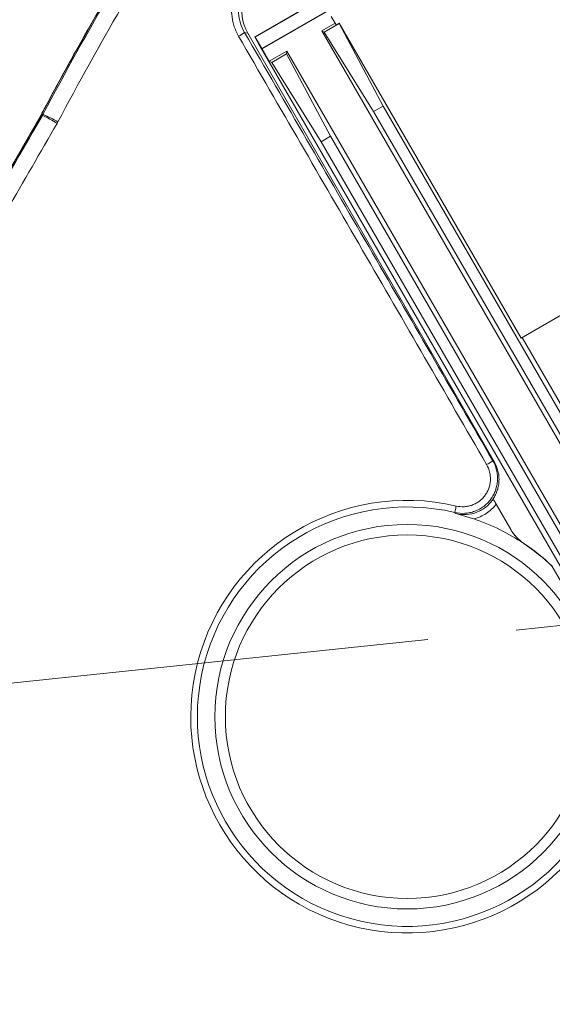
# Model space of a CAD drawing. Header units: millimetres. Extents: x 127 to 4201, y 49 to 2729.
# Tile 35 of 44: x 2394 to 2546, y 1582 to 1863. Entities that reach past the tile are written whole.
import ezdxf

# ---------------------------------------------------------------- set-up
doc = ezdxf.new("R2010")
doc.units = ezdxf.units.MM
doc.header["$LTSCALE"] = 10
doc.linetypes.add('CENTERX2', pattern=[20.32, 12.7, -2.54, 2.54, -2.54])
doc.styles.add('SLDTEXTSTYLE0', font='TXT', dxfattribs={"width": 0.75})
doc.dimstyles.new('SLDDIMSTYLE6', dxfattribs={"dimtxt": 31.75, "dimasz": 33.02, "dimexe": 0, "dimexo": 0.0625, "dimgap": -7.9375, "dimtad": 0, "dimtih": 1, "dimtoh": 1, "dimdec": 0, "dimrnd": 1e-09, "dimzin": 12, "dimdsep": 46, "dimtxsty": 'SLDTEXTSTYLE0', "dimsah": 1, "dimcen": 0, "dimadec": 0, "dimazin": 3, "dimtfac": 1, "dimtofl": 0, "dimtmove": 0, "dimatfit": 3, "dimfxl": 1, "dimfrac": 2, "dimtolj": 1, "dimarcsym": 0})
doc.dimstyles.new('SLDDIMSTYLE7', dxfattribs={"dimtxt": 31.75, "dimasz": 33.02, "dimexe": 0, "dimexo": 0.0625, "dimgap": 7.9375, "dimtad": 0, "dimtih": 1, "dimtoh": 1, "dimdec": 0, "dimrnd": 1e-09, "dimzin": 12, "dimdsep": 46, "dimtxsty": 'SLDTEXTSTYLE0', "dimsah": 1, "dimcen": 0, "dimadec": 0, "dimazin": 3, "dimtfac": 1, "dimtdec": 0, "dimtofl": 0, "dimtmove": 0, "dimatfit": 3, "dimfxl": 1, "dimfrac": 2, "dimtolj": 1, "dimtzin": 12, "dimarcsym": 0})

# ---------------------------------------------------------------- blocks, each defined once
blk = doc.blocks.new('_D_11')
at = {"color": 7, "linetype": 'Continuous', "lineweight": 0}
for p, q in [((1903.48, 2106.58), (1903.48, 2157.64)), ((1903.48, 2157.64), (2041.09, 2157.64)), ((2041.09, 2157.64), (2041.09, 2106.58)), ((2107.82, 2132.11), (2044.32, 2132.11)), ((2288.28, 1951.65), (2107.82, 2132.11)), ((2041.09, 2106.58), (1903.48, 2106.58))]:
    blk.add_line(p, q, dxfattribs=at)
blk.add_solid([(2288.28, 1951.65), (2268.52, 1978.59), (2261.33, 1971.41)], dxfattribs=at)
at = {"color": 7, "linetype": 'Continuous', "lineweight": 0, "char_height": 31.75, "attachment_point": 1, "style": 'SLDTEXTSTYLE0'}
for s, insert in [('B.C.', (1806.37, 2148)), ('%%c', (1913.16, 2147.51)), ('740', (1961.04, 2148))]:
    blk.add_mtext(s, dxfattribs=dict(at, insert=insert))
blk = doc.blocks.new('_D_12')
at = {"color": 7, "linetype": 'Continuous', "lineweight": 0}
for p, q in [((2198.05, 2279.13), (2134.55, 2279.13)), ((2322.83, 2070.22), (2198.05, 2279.13))]:
    blk.add_line(p, q, dxfattribs=at)
for centre, start, end in [((2061.32, 2279.13), 153.4349, 206.5651), ((2077.47, 2279.13), 333.4349, 26.5651)]:
    blk.add_arc(centre, 57.08, start, end, dxfattribs=at)
blk.add_solid([(2322.83, 2070.22), (2310.26, 2101.17), (2301.54, 2095.96)], dxfattribs=at)
at = {"color": 7, "linetype": 'Continuous', "lineweight": 0, "char_height": 31.75, "attachment_point": 1, "style": 'SLDTEXTSTYLE0'}
for s, insert in [('%%c', (2010.27, 2294.53)), ('886', (2058.15, 2295.01))]:
    blk.add_mtext(s, dxfattribs=dict(at, insert=insert))

msp = doc.modelspace()

# ---------------------------------------------------------------- linework, layer by layer
at = {"color": 7, "linetype": 'Continuous', "lineweight": 15}
for p, q in [((2462.9437, 1854.661995), (2617.945706, 1944.152438)), ((2463.015337, 1854.626604), (2617.940527, 1944.072717)), ((2460.876537, 1858.038419), (2483.473261, 1871.084639)), ((2483.549696, 1870.952257), (2461.041314, 1857.957029)), ((2482.755189, 1863.88638), (2484.137592, 1861.491987)), ((2483.871725, 1861.952477), (2480.041628, 1859.741175)), ((2480.041628, 1859.741175), (2689.164941, 1497.528979)), ((2480.758038, 1859.387302), (2480.041628, 1859.741175)), ((2480.758038, 1859.387302), (2484.972213, 1861.820364)), ((2484.982562, 1861.979836), (2484.137592, 1861.491987)), ((2484.972213, 1861.820364), (2484.982562, 1861.979836)), ((2484.972213, 1861.820364), (2497.551319, 1838.258737)), ((2536.981201, 1771.915549), (2484.982562, 1861.979836)), ((2458.918598, 1859.060341), (2457.975839, 1859.31296)), ((2458.918598, 1859.060341), (2529.359649, 1736.535561)), ((2460.876537, 1858.038419), (2461.041314, 1857.957029)), ((2460.876537, 1858.038419), (2462.398444, 1855.402389)), ((2462.9437, 1854.661995), (2461.041314, 1857.957029)), ((2494.873454, 1836.712667), (2480.758038, 1859.387302)), ((2462.365215, 1855.459952), (2462.326807, 1855.437779)), ((2663.802308, 1506.471985), (2462.326807, 1855.437779)), ((2462.398444, 1855.402389), (2462.326807, 1855.437779)), ((2463.015337, 1854.626604), (2462.9437, 1854.661995)), ((2463.015337, 1854.626604), (2465.057236, 1851.089933)), ((2470.039566, 1853.966483), (2465.057236, 1851.089933)), ((2465.773647, 1850.73606), (2469.987822, 1853.169122)), ((2469.987822, 1853.169122), (2470.039566, 1853.966483)), ((2469.987822, 1853.169122), (2482.566935, 1829.607495)), ((2667.748545, 1511.524492), (2470.039566, 1853.966483)), ((2465.773647, 1850.73606), (2465.057236, 1851.089933)), ((2479.889062, 1828.061425), (2465.773647, 1850.73606)), ((2497.551319, 1838.258737), (2494.873454, 1836.712667)), ((2681.309436, 1519.980335), (2497.551319, 1838.258737)), ((2536.981201, 1771.915549), (2652.576481, 1838.654512)), ((2359.423493, 1765.703135), (2399.887775, 1835.789331)), ((2399.948244, 1835.754418), (2359.483947, 1765.668229)), ((2400.234287, 1835.589283), (2399.948244, 1835.754418)), ((2400.374596, 1835.843393), (2400.082876, 1835.997843)), ((2494.873454, 1836.712667), (2678.631579, 1518.434265)), ((2482.566935, 1829.607495), (2479.889062, 1828.061425)), ((2654.910718, 1531.099298), (2482.566935, 1829.607495)), ((2479.889062, 1828.061425), (2652.232853, 1529.553228)), ((2694.147264, 1500.405529), (2537.288462, 1772.092939)), ((2534.062983, 1717.220678), (2529.882225, 1724.461966)), ((2537.764233, 1713.263105), (2537.711897, 1713.353754)), ((2545.912203, 1706.697227), (2545.859868, 1706.787876)), ((2562.486583, 1677.989559), (2545.912203, 1706.697227))]:
    msp.add_line(p, q, dxfattribs=at)
at = {"color": 7, "linetype": 'CENTERX2', "lineweight": 0}
msp.add_line((2181.931756, 1651.346215), (2549.904858, 1690.021747), dxfattribs=at)
at = {"color": 7, "linetype": 'Continuous', "lineweight": 15, "flags": 128}
msp.add_lwpolyline([(2518.479728, 1723.970068), (2518.396967, 1723.615252), (2518.317816, 1723.275916), (2518.24496, 1722.963558), (2518.180863, 1722.688762), (2518.127703, 1722.460845), (2518.087276, 1722.287526), (2518.060953, 1722.174683), (2518.049632, 1722.126138)], dxfattribs=at)
at = {"color": 7, "linetype": 'Continuous', "lineweight": 15}
for centre, radius in [((2549.904858, 1690.021747), 565), ((2504.438524, 1663.771747), 54.929617), ((2504.438524, 1663.771747), 51.932473)]:
    msp.add_circle(centre, radius, dxfattribs=at)
at = {"color": 7, "linetype": 'CENTERX2', "lineweight": 0}
for radius in [442.846377, 370]:
    msp.add_circle((2549.904858, 1690.021747), radius, dxfattribs=at)
at = {"color": 7, "linetype": 'Continuous', "lineweight": 15}
for centre, radius, start, end in [((2451.153697, 1868.010985), 11.054287, 297.57018642, 308.10823565), ((2393.382467, 1839.545147), 7.581485, 330.00017734, 332.10249694), ((2379.695504, 1792.681308), 47.570327, 58.66954938, 64.42093592), ((2382.812399, 1794.827306), 44.617823, 60.68117127, 66.82044251), ((2519.509564, 1750.017644), 16.138859, 298.26125551, 305.64063183), ((2504.438524, 1663.771747), 61.814182, 76.87055618, 343.12944382), ((2504.438524, 1663.771747), 59.920758, 76.87055618, 343.12944382), ((2544.37689, 1723.296619), 11.970075, 210.00140379, 236.16489605), ((2544.429256, 1723.206), 11.970118, 210.00145682, 236.16485741)]:
    msp.add_arc(centre, radius, start, end, dxfattribs=at)
for centre, major_axis, ratio, start_param, end_param in [((2469.931522, 1865.400822), (9.846803, 8.033859), 0.9980752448, 1.4097382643, 2.9793166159), ((2504.506856, 1663.653393), (-29.862986, 51.724209), 0.9999973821, 5.1690162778, 5.4367035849), ((2504.45452, 1663.744041), (-29.862986, 51.724209), 0.9999973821, 4.9935872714, 5.1690162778), ((2504.506856, 1663.653393), (-29.862986, 51.724209), 0.9999973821, 4.9935872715, 5.1690162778)]:
    msp.add_ellipse(centre, major_axis=major_axis, ratio=ratio, start_param=start_param, end_param=end_param, dxfattribs=at)
for points, knots in [([(2400.021172, 1836.030505), (2400.512267, 1836.956081), (2401.491631, 1838.801904), (2402.967567, 1841.556726), (2404.443201, 1844.291193), (2405.919327, 1847.004883), (2407.395743, 1849.697903), (2408.872511, 1852.370221), (2410.349619, 1855.021841), (2411.827077, 1857.65276), (2413.304883, 1860.262976), (2414.78304, 1862.85249), (2416.261546, 1865.421302), (2417.740401, 1867.969413), (2419.219596, 1870.496826), (2420.699145, 1873.003534), (2422.178977, 1875.48958), (2423.659323, 1877.954823), (2425.139298, 1880.399804), (2426.130893, 1882.019934), (2426.625167, 1882.82751)], [0, 0, 0, 0, 0.0583840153, 0.1164318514, 0.1741441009, 0.2315213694, 0.2885642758, 0.3452734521, 0.4016495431, 0.4576932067, 0.5134051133, 0.5687859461, 0.6238364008, 0.6785571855, 0.7329490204, 0.7870126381, 0.8407487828, 0.8941582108, 0.9472416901, 1, 1, 1, 1]), ([(2426.684678, 1882.790994), (2421.991887, 1875.143077), (2417.442105, 1867.410169), (2408.586198, 1851.801658), (2404.281331, 1843.928094), (2400.082878, 1835.997836)], [0, 0, 0, 0, 0.5, 0.5, 1, 1, 1, 1]), ([(2456.27001, 1858.211966), (2455.708721, 1859.180525), (2455.263004, 1860.200463), (2454.604539, 1862.339192), (2454.401627, 1863.425484), (2454.280491, 1865.079473), (2454.270978, 1865.635807), (2454.316047, 1866.75347), (2454.370165, 1867.305815), (2454.539398, 1868.397978), (2454.654518, 1868.937794), (2454.945982, 1870.004851), (2455.122857, 1870.533424), (2455.330511, 1871.052611)], [0, 0, 0, 0, 0.25, 0.25, 0.5, 0.5, 0.625, 0.625, 0.75, 0.75, 0.875, 0.875, 1, 1, 1, 1]), ([(2457.159396, 1870.40831), (2456.979919, 1869.959503), (2456.82709, 1869.502597), (2456.575343, 1868.580262), (2456.475965, 1868.113678), (2456.33, 1867.169723), (2456.283408, 1866.692353), (2456.244871, 1865.726445), (2456.253322, 1865.245711), (2456.358738, 1863.816528), (2456.534634, 1862.878003), (2457.104722, 1861.030431), (2457.490386, 1860.149479), (2457.975836, 1859.312957)], [0, 0, 0, 0, 0.125, 0.125, 0.25, 0.25, 0.375, 0.375, 0.5, 0.5, 0.75, 0.75, 1, 1, 1, 1]), ([(2527.151195, 1735.802574), (2521.249064, 1746.012512), (2515.345199, 1756.217716), (2503.534592, 1776.623691), (2497.627959, 1786.824419), (2479.905823, 1817.423365), (2468.088332, 1837.818294), (2456.27001, 1858.211966)], [0, 0, 0, 0, 0.25, 0.25, 0.5, 0.5, 1, 1, 1, 1]), ([(2457.975836, 1859.312957), (2469.799507, 1838.91663), (2481.623126, 1818.519498), (2499.358073, 1787.919333), (2505.269612, 1777.718565), (2517.092189, 1757.313751), (2523.003243, 1747.109821), (2528.913668, 1736.901792)], [0, 0, 0, 0, 0.5, 0.5, 0.75, 0.75, 1, 1, 1, 1]), ([(2528.913668, 1736.901792), (2529.40276, 1736.055348), (2529.760874, 1735.158069), (2530.102956, 1733.736438), (2530.182173, 1733.25559), (2530.270615, 1732.295149), (2530.280414, 1731.813236), (2530.230148, 1730.845979), (2530.169116, 1730.358306), (2529.979723, 1729.409735), (2529.851519, 1728.945302), (2529.60919, 1728.26336), (2529.520044, 1728.038506), (2529.324655, 1727.593827), (2529.217972, 1727.373275), (2528.876732, 1726.729088), (2528.62027, 1726.320345), (2528.05081, 1725.543285), (2527.737817, 1725.174965), (2527.053062, 1724.480345), (2526.687441, 1724.160591), (2525.918072, 1723.580224), (2525.513275, 1723.318546), (2524.662708, 1722.853257), (2524.215747, 1722.64993), (2523.309471, 1722.31517), (2522.846708, 1722.18159), (2522.138165, 1722.031777), (2521.899575, 1721.990297), (2521.417468, 1721.924637), (2521.173697, 1721.900528), (2519.962461, 1721.825322), (2519.001813, 1721.904815), (2518.049632, 1722.126138)], [0, 0, 0, 0, 0.125, 0.125, 0.1875, 0.1875, 0.25, 0.25, 0.3125, 0.3125, 0.375, 0.375, 0.40625, 0.40625, 0.4375, 0.4375, 0.5, 0.5, 0.5625, 0.5625, 0.625, 0.625, 0.6875, 0.6875, 0.75, 0.75, 0.8125, 0.8125, 0.84375, 0.84375, 0.875, 0.875, 1, 1, 1, 1]), ([(2529.359648, 1736.53556), (2529.82498, 1735.726166), (2530.168064, 1734.871673), (2530.503645, 1733.523885), (2530.584941, 1733.06152), (2530.681176, 1732.142303), (2530.697208, 1731.682171), (2530.665601, 1730.760871), (2530.617512, 1730.29724), (2530.45649, 1729.380077), (2530.344868, 1728.931848), (2530.061429, 1728.055423), (2529.889609, 1727.627227), (2529.585592, 1727.000336), (2529.476055, 1726.793226), (2529.244333, 1726.389936), (2529.121999, 1726.193303), (2528.99333, 1726.001575)], [0, 0, 0, 0, 0.25, 0.25, 0.375, 0.375, 0.5, 0.5, 0.625, 0.625, 0.75, 0.75, 0.875, 0.875, 0.9375, 0.9375, 1, 1, 1, 1]), ([(2518.479727, 1723.970067), (2519.241915, 1723.792288), (2520.010983, 1723.728294), (2521.17477, 1723.8007), (2521.563899, 1723.853923), (2522.320097, 1724.014376), (2522.690456, 1724.121687), (2523.415652, 1724.390637), (2523.77325, 1724.55401), (2524.453309, 1724.92768), (2524.776835, 1725.137795), (2525.391503, 1725.603716), (2525.68358, 1725.860476), (2526.229911, 1726.417673), (2526.479485, 1726.713047), (2526.933284, 1727.336046), (2527.137507, 1727.663672), (2527.499507, 1728.351958), (2527.655731, 1728.710697), (2527.912082, 1729.438672), (2528.013601, 1729.810437), (2528.163102, 1730.569586), (2528.210942, 1730.95973), (2528.249383, 1731.733347), (2528.240755, 1732.118759), (2528.168617, 1732.88683), (2528.104638, 1733.271368), (2527.829571, 1734.407972), (2527.542583, 1735.125524), (2527.151195, 1735.802574)], [0, 0, 0, 0, 0.125, 0.125, 0.1875, 0.1875, 0.25, 0.25, 0.3125, 0.3125, 0.375, 0.375, 0.4375, 0.4375, 0.5, 0.5, 0.5625, 0.5625, 0.625, 0.625, 0.6875, 0.6875, 0.75, 0.75, 0.8125, 0.8125, 0.875, 0.875, 1, 1, 1, 1]), ([(2518.386767, 1721.81104), (2519.379883, 1721.573656), (2520.385875, 1721.489749), (2522.42362, 1721.629036), (2523.406745, 1721.848996), (2524.590632, 1722.309017), (2524.825709, 1722.410837), (2525.283497, 1722.630185), (2525.507119, 1722.748009), (2526.162478, 1723.125456), (2526.578797, 1723.408913), (2527.369769, 1724.04024), (2527.745792, 1724.390456), (2528.430744, 1725.133388), (2528.742998, 1725.528269), (2529.025139, 1725.946481)], [0, 0, 0, 0, 0.25, 0.25, 0.5, 0.5, 0.5625, 0.5625, 0.625, 0.625, 0.75, 0.75, 0.875, 0.875, 1, 1, 1, 1]), ([(2529.882225, 1724.461965), (2529.781855, 1724.63581), (2529.68333, 1724.80646), (2529.49064, 1725.14021), (2529.401587, 1725.294454), (2529.240408, 1725.573624), (2529.172654, 1725.690977), (2529.069223, 1725.870125), (2529.036218, 1725.927291), (2529.025139, 1725.946481)], [0, 0, 0, 0, 0.25, 0.25, 0.5, 0.5, 0.75, 0.75, 1, 1, 1, 1]), ([(2529.882225, 1724.461965), (2529.488001, 1723.949829), (2529.051006, 1723.47081), (2528.087907, 1722.581769), (2527.574733, 1722.183822), (2526.490599, 1721.479471), (2525.919181, 1721.172646), (2524.715155, 1720.65354), (2524.095245, 1720.446775), (2523.457915, 1720.292942)], [0, 0, 0, 0, 0.25, 0.25, 0.5, 0.5, 0.75, 0.75, 1, 1, 1, 1]), ([(2523.457915, 1720.292942), (2523.020582, 1720.439271), (2522.589484, 1720.580566), (2521.732951, 1720.853745), (2521.306398, 1720.985999), (2520.462599, 1721.239341), (2520.045626, 1721.360399), (2519.422663, 1721.534706), (2519.215437, 1721.591589), (2518.801125, 1721.70304), (2518.592959, 1721.757886), (2518.386767, 1721.81104)], [0, 0, 0, 0, 0.25, 0.25, 0.5, 0.5, 0.75, 0.75, 0.875, 0.875, 1, 1, 1, 1])]:
    msp.add_open_spline(points, degree=3, knots=knots, dxfattribs=at)
for points in [[(2400.374592, 1835.843396), (2406.733306, 1847.867975), (2413.33528, 1859.76356), (2420.240849, 1871.481538)], [(2422.824165, 1866.414154), (2416.533383, 1855.653342), (2410.494532, 1844.746821), (2404.660368, 1833.729963)], [(2369.921585, 1783.046459), (2380.029745, 1800.561936), (2390.133542, 1818.076076), (2400.234281, 1835.589278)], [(2399.887771, 1835.789335), (2399.933706, 1835.868895), (2399.978187, 1835.949313), (2400.021172, 1836.030505)], [(2400.234281, 1835.589278), (2400.282603, 1835.673116), (2400.329389, 1835.757851), (2400.374593, 1835.843398)], [(2404.430799, 1833.315048), (2394.874039, 1816.766821), (2385.314952, 1800.216815), (2375.755649, 1783.664212)], [(2404.660368, 1833.729963), (2404.586397, 1833.59028), (2404.509848, 1833.451929), (2404.430799, 1833.315048)], [(2528.913668, 1736.901792), (2529.061896, 1736.780468), (2529.210552, 1736.658399), (2529.359648, 1736.53556)], [(2518.386767, 1721.81104), (2518.274154, 1721.916588), (2518.161778, 1722.021616), (2518.049632, 1722.126138)]]:
    msp.add_open_spline(points, degree=3, dxfattribs=at)

# ---------------------------------------------------------------- dimensions: what is measured, and where the dimension line sits
at = {"color": 7, "linetype": 'Continuous', "lineweight": 0}
for p1, p2, text, dimstyle, picture, middle in [((2776.981429, 1309.825555), (2322.828286, 2070.217938), '(<>)', 'SLDDIMSTYLE7', '_D_12', (2069.397359, 2282.352175)), ((2811.534367, 1428.392238), (2288.275349, 1951.651256), 'B.C. <>', 'SLDDIMSTYLE6', '_D_11', (1925.345724, 2132.109879))]:
    dim = msp.add_diameter_dim_2p(p1=p1, p2=p2, text=text, dimstyle=dimstyle, dxfattribs=at)
    dim.commit()
    dim.dimension.update_dxf_attribs({"geometry": picture, "text_midpoint": middle, "dimtype": 163})

doc.saveas('drawing.dxf')
